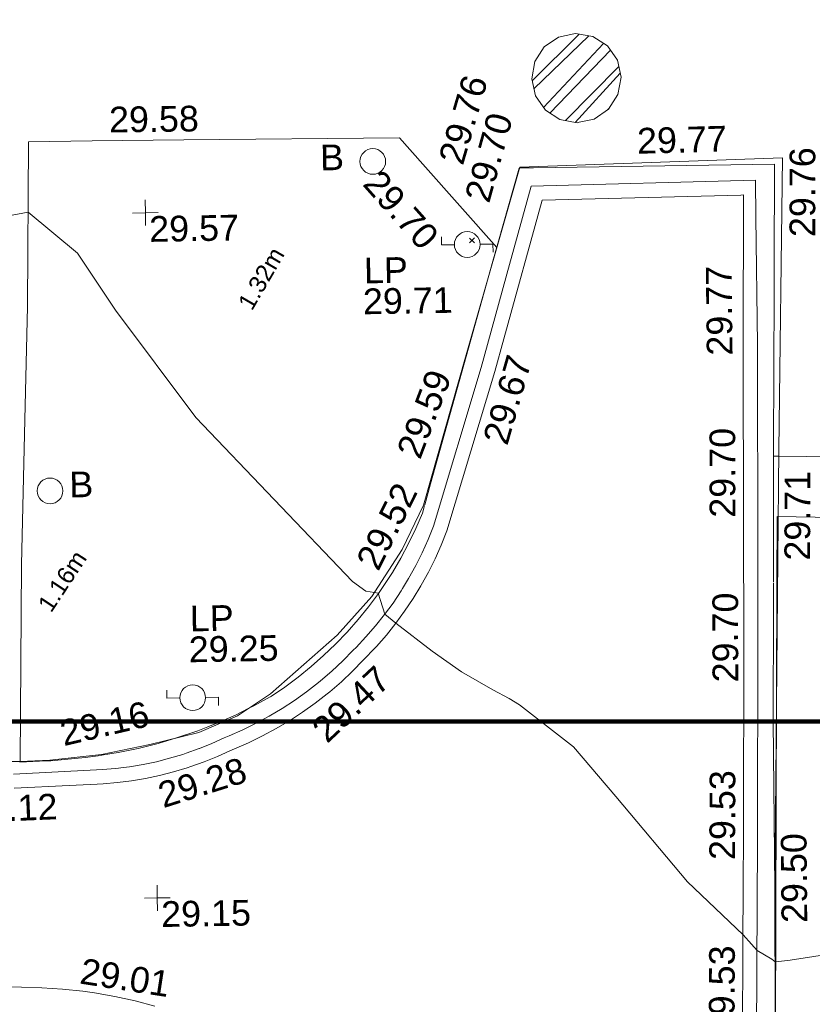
# Model space of a CAD drawing. Header units: millimetres. Extents: x -287732 to 520720, y -103372 to 287754.
# Tile 239 of 256: x 45072 to 56640, y 53855 to 68224. Entities that reach past the tile are written whole.
import ezdxf

# ---------------------------------------------------------------- set-up
doc = ezdxf.new("R2010")
doc.units = ezdxf.units.MM
for name, pattern in [('IMPORT-HIDDEN2 _3_', [4762.5, 3175, -1587.5]), ('IMPORT-UG_ELEC_LV_QLB2 _2_', [2700, 1500, -300.0000000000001, 0, -250, 150, -300.0000000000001, 0, -200]), ('IMPORT-UG_ELEC_STREET LIGHTING_QLB2 _2_', [2700, 1500, -300.0000000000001, 0, -250, 150, -300.0000000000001, 0, -200])]:
    doc.linetypes.add(name, pattern=pattern)
for name, color, linetype, lineweight, true_color in [('00_TOPO_FURN_BOLLARD', 7, 'Continuous', 9, 0x666666), ('00_TOPO_FURN_LAMP_POST', 7, 'Continuous', 9, 0x666666), ('00_UAV_FOOTPATH', 7, 'Continuous', 9, 0xa50000), ('00_UAV_FURN_BOLLARD', 7, 'Continuous', 9, 0xff9f7f), ('00_UAV_FURN_LAMP_POST', 7, 'Continuous', 9, 0xa50000), ('00_UAV_LEVEL_SPOT', 7, 'Continuous', 9, 0x666666), ('00_UAV_ROAD_MARKING_YELLOW_CONTINUOUS', 40, 'Continuous', 9, 0xffbf00), ('01_DTM_CONTOUR_MNR', 7, 'Continuous', 9, 0xa5a552), ('12333-PUM-2D-U-0001-C01 - Rev2_REVIT IMPORT_dwg', 7, 'Continuous', 9, 0x767676), ('A_RHA_Line', 7, 'Continuous', 9, 0x00a600), ('PUM-CHAMBER EXTENTS', 6, 'IMPORT-HIDDEN2 _3_', 9, 0xff00ff), ('PUM-ELECTRIC-LV-QLB2', 1, 'IMPORT-UG_ELEC_LV_QLB2 _2_', 9, 0xff0000)]:
    doc.layers.add(name, color=color, linetype=linetype, lineweight=lineweight, true_color=true_color)
for name, color, linetype, lineweight in [('00_UAV_ROAD_EDGE', 7, 'Continuous', 9), ('00_UAV_SURFACE', 7, 'Continuous', 9), ('A_RHA_Floor', 7, 'Continuous', 9), ('GEN-TEXT', 7, 'Continuous', 9)]:
    doc.layers.add(name, color=color, linetype=linetype, lineweight=lineweight)
doc.styles.add('Arial_1', font='arial.ttf', dxfattribs={"height": 250})
doc.styles.add('Swis721 Lt BT_2', font='swissl.ttf', dxfattribs={"height": 375})

# ---------------------------------------------------------------- blocks, each defined once
blk = doc.blocks.new('12333-PUM-2D-U-0001-C01 - Rev2_REVIT IMPORT_dwg_MSL_Bollard_2-2077239-Site Location Plan Proposed')
at = {"layer": '00_TOPO_FURN_BOLLARD', "color": 254, "true_color": 0xcccccc}
blk.add_circle((0, 0), 62.50000000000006, dxfattribs=at)
blk = doc.blocks.new('12333-PUM-2D-U-0001-C01 - Rev2_REVIT IMPORT_dwg_MSL_Lamp_Post_SYM-2077240-Site Location Plan Proposed')
at = {"layer": '00_TOPO_FURN_LAMP_POST', "color": 254, "true_color": 0xcccccc, "flags": 128}
for points in [[(-500.1060478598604, 0), (-1000.212095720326, 0), (-1000.212095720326, 316.7338303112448)], [(500.1060478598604, 0), (1000.21209571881, 0), (1000.21209571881, -316.7338303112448)]]:
    blk.add_lwpolyline(points, dxfattribs=at)
at = {"layer": '00_TOPO_FURN_LAMP_POST', "color": 254, "true_color": 0xcccccc}
blk.add_circle((0, 0), 500.1060478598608, dxfattribs=at)
blk = doc.blocks.new('12333-PUM-2D-U-0001-C01 - Rev2_REVIT IMPORT_dwg_UAV-2077255-Site Location Plan Proposed')
at = {"layer": '00_UAV_LEVEL_SPOT', "color": 254, "true_color": 0xcccccc, "flags": 128}
for points in [[(500.0000000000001, 0), (0, 0), (0, 500.0000000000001)], [(0, -500.0000000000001), (0, 0), (-500.0000000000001, 0)]]:
    blk.add_lwpolyline(points, dxfattribs=at)
blk = doc.blocks.new('12333-PUM-2D-U-0001-C01 - Rev2_REVIT IMPORT_dwg_UAV-V204-Site Location Plan Proposed')
at = {"layer": '00_UAV_LEVEL_SPOT', "color": 254, "true_color": 0xeaeaea, "flags": 128}
for points in [[(500.0000000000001, 0), (0, 0), (0, 500.0000000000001)], [(0, -500.0000000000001), (0, 0), (-500.0000000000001, 0)]]:
    blk.add_lwpolyline(points, dxfattribs=at)
blk = doc.blocks.new('12333-PUM-2D-U-0001-C01 - Rev2_REVIT IMPORT_dwg_MGS62954_T2_Galway_ITM_3d_Rev1-2077680-Site Location Plan Proposed')
at = {"layer": '00_UAV_FOOTPATH', "color": 254, "true_color": 0xcccccc, "flags": 128}
blk.add_lwpolyline([(533948033.6534648, 725612025.3241625), (533948101.3925002, 725614901.352), (533948188.7734918, 725617007.4579492), (533948257.3925, 725618661.3520002), (533948311.3925001, 725621067.3520001), (533949241.9984075, 725621062.4281592), (533950579.3925001, 725621055.3519999), (533953727.3925002, 725621030.3520001), (533954061.4401689, 725620640.989221), (533955120.88749, 725619406.10752)], dxfattribs=at)
at = {"layer": '00_UAV_ROAD_EDGE', "color": 254, "true_color": 0xcccccc}
blk.add_line((533955466.3925002, 725620558.3520002), (533955060.7304602, 725619205.4863907), dxfattribs=at)
at = {"layer": '00_UAV_ROAD_EDGE', "color": 254, "true_color": 0xeaeaea}
blk.add_line((533959006.8979946, 725609458.490965), (533959011.5159281, 725609995.5294762), dxfattribs=at)
at = {"layer": '00_UAV_ROAD_EDGE', "color": 254, "true_color": 0xeaeaea, "flags": 128}
for points in [[(533959071.0250325, 725614455.1182145), (533959108.3925002, 725616420.3520001), (533959156.3925002, 725618678.352), (533959163.6300742, 725619065.4588194), (533959191.3925, 725620550.3520001), (533955676.9449983, 725620557.8998069), (533955474.8505991, 725620558.3338351)], [(533955060.7304602, 725619205.4863907), (533954645.3925002, 725617820.3520001), (533954093.4897018, 725615972.8187735), (533954001.7321844, 725615665.654065)], [(533953999.7874076, 725615659.1437889), (533953966.3925002, 725615547.3520001), (533953866.5701942, 725615326.2049313), (533953757.5747713, 725615109.4319702), (533953639.5974466, 725614897.4134107), (533953512.845192, 725614690.5212046), (533953444.3925002, 725614586.352), (533953304.7855736, 725614387.9069828), (533953156.9910914, 725614195.4821668), (533953001.268335, 725614009.4151304), (533952837.8904951, 725613830.032299), (533952667.1441921, 725613657.6483706), (533952489.3289728, 725613492.565765), (533952304.7567857, 725613335.0740937), (533952113.7514332, 725613185.4496502), (533951916.6480032, 725613043.9549267), (533951719.3925002, 725612914.3520001), (533951702.8523384, 725612905.6921865)], [(533959011.5705748, 725610001.8845565), (533959032.3925, 725612423.3520001), (533959063.6566026, 725614067.5969732), (533959070.7222597, 725614439.1947522)], [(533951698.285797, 725612903.3013151), (533951455.3316606, 725612776.0995612), (533951385.5928712, 725612743.2311034)], [(533950323.1440676, 725612329.7477056), (533950049.6489183, 725612253.7030553), (533949759.387621, 725612185.9517219), (533949466.5438009, 725612130.4146997), (533949223.9772536, 725612094.8617688)], [(533948466.4392472, 725612028.8612626), (533948415.3925002, 725612026.3520002), (533948029.0411208, 725612016.554906)], [(533949221.0638608, 725612094.4347534), (533949171.6312054, 725612087.1894189), (533948985.3925, 725612066.3520002), (533948483.1262661, 725612029.6815325), (533948468.3489664, 725612028.9551371)], [(533958875.3313907, 725601184.1519535), (533958899.3925, 725602482.3520001), (533958925.7706878, 725604077.5662371), (533958998.3925002, 725608469.3520001), (533958998.5640885, 725608489.3067082)]]:
    blk.add_lwpolyline(points, dxfattribs=at)
at = {"layer": '00_UAV_ROAD_EDGE', "color": 254, "true_color": 0xcccccc, "flags": 128}
for points in [[(533951385.5928712, 725612743.2311034), (533951185.7130361, 725612649.0261136), (533950911.009629, 725612533.3545873), (533950782.8092499, 725612485.588428), (533950631.7033629, 725612429.287909), (533950620.3925001, 725612425.3520001), (533950336.8184757, 725612333.5498408), (533950323.1440676, 725612329.7477056)], [(533958998.5640885, 725608489.3067082), (533959003.5785396, 725609072.4578707), (533959006.8979946, 725609458.490965)]]:
    blk.add_lwpolyline(points, dxfattribs=at)
at = {"layer": '00_UAV_ROAD_MARKING_YELLOW_CONTINUOUS', "color": 254, "true_color": 0xeaeaea, "flags": 128}
for points in [[(533951679.3274446, 725612622.5667735), (533951868.2900399, 725612730.5026995), (533952052.5669954, 725612846.2568796), (533952231.8350267, 725612969.6262412), (533952405.7796369, 725613100.3943532), (533952437.2583981, 725613125.3051908), (533952604.5036592, 725613264.538984), (533952765.7717119, 725613410.6541499), (533952920.7796369, 725613563.3943532), (533952964.0070574, 725613605.2345166), (533953111.5299832, 725613755.9222386), (533953252.6133596, 725613912.6554003), (533953387.0096782, 725614075.1590393), (533953514.4831622, 725614243.1480687), (533953634.8101799, 725614416.3277788), (533953656.6259341, 725614450.7145658), (533953747.7796369, 725614594.3943532), (533953856.4155113, 725614782.907698), (533953953.839809, 725614969.9325876), (533954043.3468593, 725615160.8731309), (533954124.7796367, 725615355.3943532), (533954858.7796368, 725617656.394353), (533955302.3044854, 725619153.0064062), (533955638.7796369, 725620288.3943532), (533958912.7796369, 725620321.394353), (533958909.6255882, 725619780.7002797), (533958898.7796369, 725617921.394353), (533958849.3585611, 725614781.658426), (533958832.779637, 725613728.3943529), (533958773.7796368, 725610647.394353), (533958754.2971504, 725609785.8606826), (533958687.7796368, 725606844.3943532)], [(533958480.3335288, 725606848.4797163), (533958555.0513247, 725610152.5701576), (533958566.3390992, 725610651.7260462), (533958625.3254521, 725613732.013396), (533958647.6269141, 725615148.8320282), (533958691.3037134, 725617923.632326), (533958734.1547801, 725620108.146698), (533958694.8422415, 725620107.8032849), (533955794.1567062, 725620082.4644753), (533955198.0664922, 725618071.0421124), (533955057.1036053, 725617595.3827302), (533954319.6855391, 725615283.6675112), (533954233.0597612, 725615076.741594), (533954139.8632375, 725614877.9304965), (533954038.4231176, 725614683.1964557), (533953929.9668425, 725614494.7050418), (533953924.1819789, 725614485.1357107), (533953807.6832321, 725614301.5061408), (533953682.3963443, 725614121.1879771), (533953549.6684131, 725613946.2744532), (533953409.732289, 725613777.0724266), (533953262.8334671, 725613613.8787363), (533953203.5594205, 725613553.3330891), (533953110.3163838, 725613458.0897181), (533953065.7484903, 725613414.9521002), (533952908.3052329, 725613259.8121928), (533952740.595549, 725613107.8606567), (533952568.0321332, 725612964.1994327), (533952532.5169721, 725612936.0943745), (533952353.0411776, 725612801.1680279), (533952166.6125301, 725612672.8708457), (533951974.9748837, 725612552.4930238), (533951778.4644364, 725612440.2457451), (533951577.4259335, 725612336.3259295), (533951372.2120659, 725612240.9158884), (533951164.4902171, 725612154.7254721), (533951095.3506207, 725612128.3006593), (533950912.8229075, 725612048.6514808), (533950718.5781271, 725611973.4067892), (533950522.8611, 725611906.8749533), (533950466.6938694, 725611889.429773), (533950267.7230154, 725611833.3740932), (533950065.0292161, 725611785.332216), (533949860.5014286, 725611745.8204154), (533949654.498464, 725611714.9080082), (533949447.381722, 725611692.6492248), (533949240.7532893, 725611679.1639594), (533949151.8629385, 725611676.0297223), (533948741.559478, 725611662.4659717), (533947937.0436454, 725611635.8704069)], [(533950656.094326, 725612171.7111706), (533950833.8230792, 725612240.558041), (533951016.779637, 725612320.394353), (533951087.6784647, 725612347.4915357), (533951288.678992, 725612430.8930613), (533951486.0107142, 725612522.6384581), (533951676.4644097, 725612621.0868279)], [(533947934.7796368, 725611843.3943532), (533949144.7796369, 725611883.394353), (533949230.3390785, 725611886.4111438), (533949429.5322968, 725611899.4111621), (533949540.1921191, 725611911.3037449), (533949628.0064047, 725611920.7411236), (533949825.413211, 725611950.3636079), (533950021.4063969, 725611988.2266475), (533950215.6421239, 725612034.2638174), (533950407.7796367, 725612088.3943532), (533950458.6883742, 725612104.2062794), (533950647.6838079, 725612168.4531841)]]:
    blk.add_lwpolyline(points, dxfattribs=at)
at = {"layer": '00_UAV_SURFACE', "color": 254, "true_color": 0xeaeaea}
blk.add_line((533959182.6394672, 725616287.0084558), (533959105.8994269, 725616289.2360315), dxfattribs=at)
at = {"layer": '00_UAV_SURFACE', "color": 254, "true_color": 0xcccccc}
blk.add_line((533960870.0503604, 725616238.0270385), (533959182.6394672, 725616287.0084558), dxfattribs=at)
at = {"layer": '01_DTM_CONTOUR_MNR', "color": 254, "true_color": 0xcccccc, "flags": 128}
blk.add_lwpolyline([(533953245.856407, 725614400.4224281), (533953121.1780966, 725614424.4225111), (533952928.2032908, 725614565.4798044), (533950684.1299608, 725617000.7245872), (533949539.5233849, 725618586.3583664), (533949001.759131, 725619427.3370322), (533948290.0000002, 725620040.0000002), (533946965.1694994, 725619812.2803543), (533946050.0000002, 725619740.0000002), (533945919.7926533, 725620635.2999239), (533945829.851332, 725622209.3528565), (533945958.8461539, 725623859.6153848)], dxfattribs=at)
at = {"layer": '01_DTM_CONTOUR_MNR', "color": 254, "true_color": 0xeaeaea, "flags": 128}
for points in [[(533958997.7365229, 725608911.7271248), (533958949.5136126, 725608948.5231512), (533958740.0000001, 725609080.0000002), (533958657.3264858, 725609173.5884308), (533958540.0000001, 725609310.0000004), (533957738.85035, 725610097.3283256), (533956719.021981, 725611362.99457), (533956114.0993571, 725612100.7750337), (533955336.015036, 725612723.4965209), (533955183.1609159, 725612818.3236567), (533954948.2491391, 725612953.1285881), (533954497.3181946, 725613222.2364635), (533954075.9053629, 725613528.3036281), (533953550.0000002, 725613950.0000004), (533953390.0000001, 725614080.0000001), (533953300.0000001, 725614390), (533953245.856407, 725614400.4224281)], [(533959911.5081909, 725609026.6154559), (533959219.5828383, 725608930.7639885), (533959007.1864613, 725608910.6795597)]]:
    blk.add_lwpolyline(points, dxfattribs=at)
for name, p, xscale, yscale, zscale in [('12333-PUM-2D-U-0001-C01 - Rev2_REVIT IMPORT_dwg_MSL_Bollard_2-2077239-Site Location Plan Proposed', (533953331.8385, 725620691.2775), 3, 3, 3), ('12333-PUM-2D-U-0001-C01 - Rev2_REVIT IMPORT_dwg_UAV-2077255-Site Location Plan Proposed', (533950000.0000001, 725620000.0000001), 0.375, 0.375, 0.375), ('12333-PUM-2D-U-0001-C01 - Rev2_REVIT IMPORT_dwg_MSL_Lamp_Post_SYM-2077240-Site Location Plan Proposed', (533954688.8385001, 725619455.2775), 0.375, 0.375, 0.375), ('12333-PUM-2D-U-0001-C01 - Rev2_REVIT IMPORT_dwg_MSL_Bollard_2-2077239-Site Location Plan Proposed', (533948538.3925, 725615966.352), 3, 3, 3), ('12333-PUM-2D-U-0001-C01 - Rev2_REVIT IMPORT_dwg_MSL_Lamp_Post_SYM-2077240-Site Location Plan Proposed', (533950567.3925, 725612912.3519999), 0.375, 0.375, 0.375), ('12333-PUM-2D-U-0001-C01 - Rev2_REVIT IMPORT_dwg_UAV-V204-Site Location Plan Proposed', (533950000.0000001, 725610000), 0.375, 0.375, 0.375)]:
    blk.add_blockref(name, p, dxfattribs=dict(xscale=xscale, yscale=yscale, zscale=zscale))
at = {"layer": '00_UAV_FOOTPATH', "color": 251, "true_color": 0x666666, "char_height": 375, "width": 1495.902363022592, "attachment_point": 1, "line_spacing_factor": 1.005061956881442, "style": 'Swis721 Lt BT_2'}
for s, insert, rotation in [('29.58', (533949494.6151339, 725621556.3281026), 359.696850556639), ('29.70', (533953449.5119141, 725620600.0007827), 310.62742400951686)]:
    blk.add_mtext(s, dxfattribs=dict(at, insert=insert, rotation=rotation))
at = {"layer": '00_UAV_FURN_BOLLARD', "color": 251, "true_color": 0x666666, "char_height": 375, "width": 398.9072968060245, "attachment_point": 1, "line_spacing_factor": 1.005061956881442, "style": 'Swis721 Lt BT_2'}
for insert in [(533952563.3541214, 725620948.9318811), (533948821.1508198, 725616240.5493499)]:
    blk.add_mtext('B', dxfattribs=dict(at, insert=insert))
at = {"layer": '00_UAV_FURN_LAMP_POST', "color": 251, "true_color": 0x666666, "char_height": 375, "attachment_point": 1, "line_spacing_factor": 1.005061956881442, "style": 'Swis721 Lt BT_2'}
for s, insert, width in [('LP', (533953174.8527249, 725619288.9621385), 707.5855621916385), ('29.71', (533953152.3092135, 725618838.4000404), 1495.902363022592), ('LP', (533950544.85677, 725614255.5335758), 707.5855621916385), ('29.25', (533950522.3132585, 725613804.9714774), 1495.902363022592)]:
    blk.add_mtext(s, dxfattribs=dict(at, insert=insert, width=width))
at = {"layer": '00_UAV_LEVEL_SPOT', "char_height": 375, "width": 1495.902363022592, "attachment_point": 1, "line_spacing_factor": 1.005061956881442, "style": 'Swis721 Lt BT_2'}
for s, insert in [('29.57', (533950051.8765643, 725619949.1441547)), ('29.15', (533950051.8765643, 725609949.1441548))]:
    blk.add_mtext(s, dxfattribs=dict(at, insert=insert))
at = {"layer": '00_UAV_ROAD_EDGE', "color": 251, "true_color": 0x666666, "char_height": 375, "width": 1495.902363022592, "attachment_point": 1, "line_spacing_factor": 1.005061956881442, "style": 'Swis721 Lt BT_2'}
for s, insert, rotation in [('29.76', (533954286.2769169, 725620709.3580582), 72.62167799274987), ('29.76', (533959393.300954, 725619481.8407521), 88.92888960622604), ('29.59', (533953598.1338338, 725616455.8748357), 68.19468403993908), ('29.71', (533959236.9650992, 725614762.2273189), 88.91069437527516), ('29.28', (533950003.4125121, 725611665.9780271), 16.54542139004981), ('29.50', (533959103.0117916, 725609473.4223086), 89.507332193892)]:
    blk.add_mtext(s, dxfattribs=dict(at, insert=insert, rotation=rotation))
at = {"layer": '00_UAV_ROAD_MARKING_YELLOW_CONTINUOUS', "color": 251, "true_color": 0x666666, "char_height": 375, "width": 1495.902363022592, "attachment_point": 1, "line_spacing_factor": 1.005061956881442, "style": 'Swis721 Lt BT_2'}
for s, insert, rotation in [('29.70', (533954658.4764023, 725620145.5420381), 73.49267391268), ('29.77', (533957191.390709, 725621110.8348769), 0.5004920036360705), ('29.77', (533958157.2133654, 725617771.0474397), 89.66577840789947), ('29.67', (533954862.5917743, 725616608.8573518), 72.89590620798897), ('29.70', (533958156.3932875, 725615406.5952691), 89.09820911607), ('29.52', (533952974.9483487, 725614869.853473), 62.53864017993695), ('29.70', (533958156.9079185, 725613003.1199126), 89.0982091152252), ('29.47', (533952265.5447283, 725612479.3581119), 42.126044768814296), ('29.16', (533948594.5994628, 725612603.9155852), 12.25320677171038), ('29.12', (533947251.2921109, 725611517.0438445), 1.402824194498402), ('29.53', (533958065.1486592, 725610412.8541235), 88.80380237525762), ('29.01', (533948896.3599764, 725609142.2544494), 350.2086993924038), ('29.53', (533958011.4734232, 725607856.5143775), 88.70454973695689)]:
    blk.add_mtext(s, dxfattribs=dict(at, insert=insert, rotation=rotation))
blk = doc.blocks.new('12333-PUM-2D-U-0001-C01 - Rev2_REVIT IMPORT_dwg-1620468-Site Location Plan Proposed')
at = {"layer": 'PUM-CHAMBER EXTENTS', "true_color": 0xffaaff}
h = blk.add_hatch(dxfattribs=at)
h.set_pattern_fill('FP_3', color=211, style=0, pattern_type=2)
h.set_pattern_definition([(45, (-533641079.65, -725615854.3560001), (-265.1650429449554, 265.1650429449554), []), (45, (-533640902.873, -725615854.3560001), (-265.1650429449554, 265.1650429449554), [])])
h.paths.add_polyline_path([(315244.3501529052, 5350.042410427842), (315493.8985591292, 5399.680674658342), (315705.4554825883, 5541.038491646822), (315846.8132995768, 5752.595415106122), (315896.4515638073, 6002.143821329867), (315846.8132995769, 6251.692227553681), (315705.4554825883, 6463.249151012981), (315493.8985591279, 6604.606968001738), (315217.3007644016, 6648.864774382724), (314994.8017466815, 6604.606968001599), (314783.2448232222, 6463.249151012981), (314641.8870062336, 6251.692227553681), (314592.2487420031, 6002.143821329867), (314641.8870062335, 5752.595415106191), (314783.2448232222, 5541.038491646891), (314994.8017466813, 5399.680674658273), (315212.096798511, 5356.45800150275)])
at = {"layer": 'GEN-TEXT', "color": 253, "true_color": 0xaaaaaa}
for p, q in [((313645.2335277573, 3624.004906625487), (313715.9442058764, 3694.715584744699)), ((313715.9442058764, 3624.004906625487), (313645.2335277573, 3694.715584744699))]:
    blk.add_line(p, q, dxfattribs=at)
at = {"layer": 'PUM-CHAMBER EXTENTS', "color": 211, "linetype": 'Continuous', "true_color": 0xffaaff, "flags": 128}
blk.add_lwpolyline([(315896.4515638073, 6002.14382132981), (315846.8132995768, 6251.692227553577), (315705.4554825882, 6463.249151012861), (315493.8985591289, 6604.606968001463), (315244.3501529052, 6654.245232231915), (315217.3007644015, 6648.864774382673), (314994.8017466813, 6604.606968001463), (314783.2448232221, 6463.249151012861), (314641.8870062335, 6251.692227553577), (314592.2487420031, 6002.14382132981), (314641.8870062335, 5752.595415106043), (314783.2448232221, 5541.038491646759), (314994.8017466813, 5399.680674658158), (315244.3501529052, 5350.042410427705), (315271.3995412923, 5355.422868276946), (315493.8985591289, 5399.680674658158), (315705.4554825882, 5541.038491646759), (315846.8132995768, 5752.595415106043)], close=True, dxfattribs=at)
blk.add_blockref('12333-PUM-2D-U-0001-C01 - Rev2_REVIT IMPORT_dwg_MGS62954_T2_Galway_ITM_3d_Rev1-2077680-Site Location Plan Proposed', (-533641079.6498471, -725615854.3561786))
at = {"layer": 'PUM-ELECTRIC-LV-QLB2', "char_height": 250, "width": 1160.025439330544, "attachment_point": 2, "line_spacing_factor": 0.9417779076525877, "style": 'Arial_1'}
for s, insert, rotation in [('1.32m', (310486.8198704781, 3222.06629632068), 58.908368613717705), ('1.16m', (307510.5475712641, -1136.54376509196), 55.676971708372)]:
    blk.add_mtext(s, dxfattribs=dict(at, insert=insert, rotation=rotation))

msp = doc.modelspace()

# ---------------------------------------------------------------- linework, layer by layer
at = {"layer": 'A_RHA_Floor', "color": 253, "true_color": 0xaaaaaa}
for p, q in [((52373.38989203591, 66071.1005467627), (56206.51273353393, 66206.0290829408)), ((56206.51273353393, 66206.0290829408), (56152.77208032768, 61948.76004007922)), ((51577.02734699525, 63297.48564355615), (52373.38989203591, 66071.1005467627)), ((50964.12450591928, 61139.26319510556), (51577.02734699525, 63297.48564355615)), ((56152.77208032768, 61948.76004007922), (56094.99484407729, 55563.48279006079)), ((50654.98102127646, 60492.52500991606), (50964.12450591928, 61139.26319510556)), ((56124.75504341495, 60972.80324738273), (57117.67462364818, 60955.55268454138)), ((50210.61620725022, 59804.55731163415), (50654.98102127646, 60492.52500991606)), ((56097.54117045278, 51920.9264131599), (56121.84851932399, 60006.03537411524)), ((49705.80437407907, 59241.85945864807), (50210.61620725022, 59804.55731163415)), ((48730.35824913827, 58383.59209195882), (49705.80437407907, 59241.85945864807)), ((48253.20210440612, 58064.3095715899), (48730.35824913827, 58383.59209195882)), ((47685.93869252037, 57821.19265527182), (48253.20210440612, 58064.3095715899)), ((46973.19568812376, 57647.72207032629), (47685.93869252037, 57821.19265527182)), ((46265.51513543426, 57502.10357675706), (46973.19568812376, 57647.72207032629)), ((45512.39337326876, 57416.77210027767), (46265.51513543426, 57502.10357675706)), ((42893.6648522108, 57404.37849489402), (45074.38032776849, 57398.02106372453)), ((45074.38032776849, 57398.02106372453), (45512.39337326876, 57416.77210027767)), ((56094.99484407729, 55563.48279006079), (56097.54117045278, 51920.9264131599))]:
    msp.add_line(p, q, dxfattribs=at)
at = {"layer": 'A_RHA_Floor', "color": 254, "true_color": 0xdddddd}
for p, q in [((56121.85867195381, 60009.41234125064), (56124.75504341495, 60972.80324738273)), ((45099.0047959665, 54104.45235506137), (42958.45611026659, 54152.15716105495)), ((45395.32693347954, 54097.4274925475), (45099.0047959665, 54104.45235506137)), ((45695.28484832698, 54077.72489916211), (45395.32693347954, 54097.4274925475)), ((45993.23634454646, 54045.57772740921), (45695.28484832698, 54077.72489916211)), ((46166.24225285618, 54021.1150642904), (45993.23634454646, 54045.57772740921)), ((46461.42607000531, 53969.39417812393), (46166.24225285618, 54021.1150642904)), ((46755.0873558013, 53905.16029375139), (46461.42607000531, 53969.39417812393)), ((47045.80121083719, 53828.68549601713), (46755.0873558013, 53905.16029375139))]:
    msp.add_line(p, q, dxfattribs=at)
at = {"layer": 'A_RHA_Line', "color": 1, "lineweight": 140, "true_color": 0xff0000}
msp.add_line((-15424.57894491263, 57984.08758351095), (58270.55521156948, 57984.08758351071), dxfattribs=at)

# ---------------------------------------------------------------- block references
at = {"layer": '12333-PUM-2D-U-0001-C01 - Rev2_REVIT IMPORT_dwg', "color": 254, "linetype": 'IMPORT-UG_ELEC_STREET LIGHTING_QLB2 _2_', "true_color": 0xffd4d4, "rotation": 0.9999999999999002}
msp.add_blockref('12333-PUM-2D-U-0001-C01 - Rev2_REVIT IMPORT_dwg-1620468-Site Location Plan Proposed', (-261895.0770586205, 55869.5817132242), dxfattribs=at)

doc.saveas('drawing.dxf')
